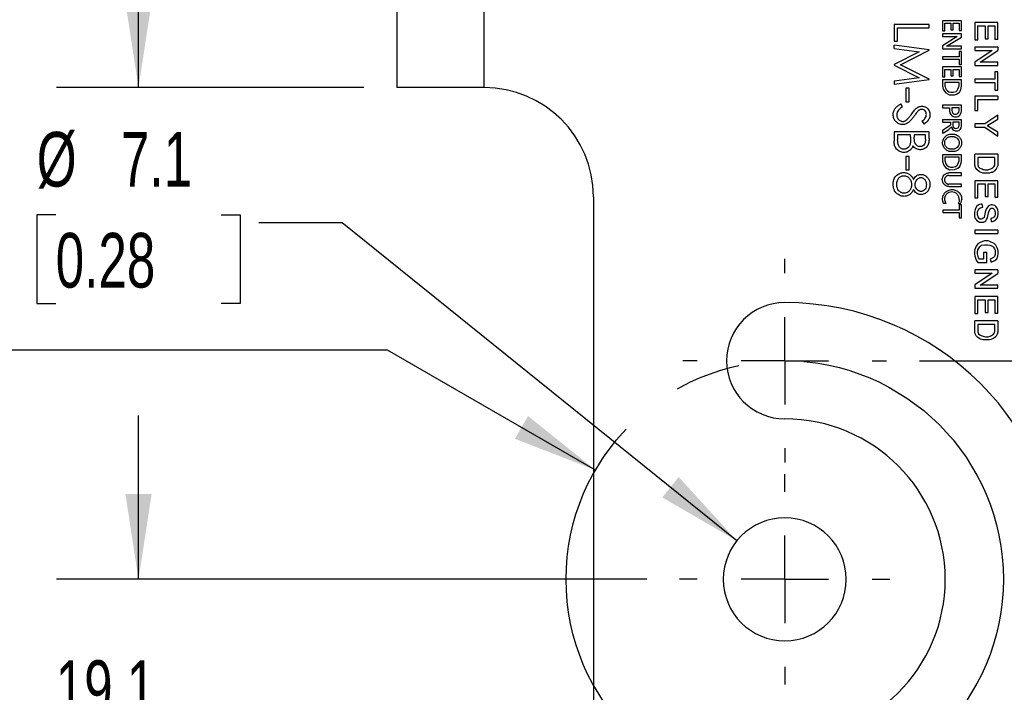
# Model space of a CAD drawing. Header units: millimetres. Extents: x 6 to 273, y 6 to 210.
# Tile 4 of 14: x 111 to 149, y 70 to 96. Entities that reach past the tile are written whole.
import ezdxf

# ---------------------------------------------------------------- set-up
doc = ezdxf.new("R2010")
doc.units = ezdxf.units.MM
doc.linetypes.add('CENTERX2', pattern=[20.32, 12.7, -2.54, 2.54, -2.54])
doc.layers.add('CENTER', color=40, linetype='CENTERX2')
doc.layers.add('DIMENSIONS', color=140, linetype='Continuous', lineweight=25)
doc.styles.add('SLDTEXTSTYLE0', font='TXT', dxfattribs={"width": 0.7})
doc.dimstyles.new('SLDDIMSTYLE0', dxfattribs={"dimtxt": 2.158008, "dimasz": 3.302, "dimexe": 0, "dimexo": 0.0625, "dimgap": 0.539502, "dimtad": 0, "dimtih": 1, "dimtoh": 1, "dimlfac": 1.5, "dimrnd": 1e-09, "dimzin": 12, "dimdsep": 46, "dimtxsty": 'SLDTEXTSTYLE0', "dimsah": 1, "dimcen": 0, "dimadec": 0, "dimazin": 3, "dimtfac": 1, "dimtofl": 0, "dimtmove": 0, "dimatfit": 3, "dimfxl": 0, "dimfrac": 2, "dimtolj": 1, "dimtzin": 12, "dimarcsym": 0})
doc.dimstyles.new('SLDDIMSTYLE1', dxfattribs={"dimtxt": 2.158008, "dimasz": 3.302, "dimexe": 0, "dimexo": 0.0625, "dimgap": 0.539502, "dimtad": 0, "dimtih": 1, "dimtoh": 1, "dimlfac": 1.5, "dimrnd": 1e-09, "dimzin": 12, "dimdsep": 46, "dimtxsty": 'SLDTEXTSTYLE0', "dimsah": 1, "dimcen": 0.09, "dimadec": 0, "dimazin": 3, "dimtfac": 1, "dimtmove": 0, "dimatfit": 0, "dimfxl": 0, "dimfrac": 2, "dimtolj": 1, "dimtzin": 12, "dimarcsym": 0})
doc.dimstyles.new('SLDDIMSTYLE2', dxfattribs={"dimtxt": 2.158008, "dimasz": 3.302, "dimexe": 0, "dimexo": 0.0625, "dimgap": 0.539502, "dimtad": 0, "dimtih": 1, "dimtoh": 1, "dimlfac": 1.5, "dimrnd": 1e-09, "dimzin": 12, "dimdsep": 46, "dimtxsty": 'SLDTEXTSTYLE0', "dimsah": 1, "dimcen": 0.09, "dimadec": 0, "dimazin": 3, "dimtfac": 1, "dimtofl": 0, "dimtmove": 0, "dimatfit": 3, "dimfxl": 0, "dimfrac": 2, "dimtolj": 1, "dimtzin": 12, "dimarcsym": 0})
doc.dimstyles.new('SLDDIMSTYLE3', dxfattribs={"dimtxt": 2.158008, "dimasz": 3.302, "dimexe": 0, "dimexo": 0.0625, "dimgap": 0.539502, "dimtad": 0, "dimtih": 1, "dimtoh": 1, "dimlfac": 1.5, "dimrnd": 1e-09, "dimzin": 12, "dimdsep": 46, "dimtxsty": 'SLDTEXTSTYLE0', "dimsah": 1, "dimcen": 0, "dimadec": 0, "dimazin": 3, "dimtfac": 1, "dimtofl": 0, "dimtmove": 0, "dimatfit": 3, "dimfxl": 0, "dimfrac": 2, "dimtolj": 1, "dimtzin": 12, "dimarcsym": 0})

# ---------------------------------------------------------------- blocks, each defined once
blk = doc.blocks.new('_D')
at = {"layer": 'DIMENSIONS'}
for p, q in [((100.001, 86.724), (99.277, 86.724)), ((99.277, 86.724), (99.277, 83.294)), ((106.414, 86.724), (107.139, 86.724)), ((107.139, 86.724), (107.139, 83.294)), ((125.499, 83.59), (109.631, 83.59)), ((133.543, 78.945), (125.499, 83.59)), ((99.277, 83.294), (100.001, 83.294)), ((107.139, 83.294), (106.414, 83.294))]:
    blk.add_line(p, q, dxfattribs=at)
blk.add_solid([(133.543, 78.945), (130.937, 81.036), (130.429, 80.156)], dxfattribs=at)
at = {"layer": 'DIMENSIONS', "char_height": 2.1167, "attachment_point": 1, "style": 'SLDTEXTSTYLE0'}
for s, insert in [('%%c', (98.372, 89.935)), ('25.4', (101.631, 89.935)), ('1.00', (100.001, 86.022)), ('B.C.', (100.227, 82.109))]:
    blk.add_mtext(s, dxfattribs=dict(at, insert=insert))
blk = doc.blocks.new('_D_3')
at = {"layer": 'DIMENSIONS'}
for p, q in [((146.091, 83.179), (169.486, 83.179)), ((166.311, 83.179), (166.311, 78.525)), ((163.104, 74.613), (162.38, 74.613)), ((162.38, 74.613), (162.38, 71.183)), ((169.517, 74.613), (170.242, 74.613)), ((170.242, 74.613), (170.242, 71.183)), ((162.38, 71.183), (163.104, 71.183)), ((170.242, 71.183), (169.517, 71.183)), ((166.311, 66.245), (166.311, 70.7)), ((146.091, 66.245), (169.486, 66.245))]:
    blk.add_line(p, q, dxfattribs=at)
for points in [[(166.311, 83.179), (165.803, 79.877), (166.819, 79.877)], [(166.311, 66.245), (166.819, 69.547), (165.803, 69.547)]]:
    blk.add_solid(points, dxfattribs=at)
at = {"layer": 'DIMENSIONS', "char_height": 2.1167, "attachment_point": 1, "style": 'SLDTEXTSTYLE0'}
for s, insert in [('25.4', (163.104, 77.824)), ('1.00', (163.104, 73.911))]:
    blk.add_mtext(s, dxfattribs=dict(at, insert=insert))
blk = doc.blocks.new('_D_4')
at = {"layer": 'DIMENSIONS'}
for p, q in [((115.852, 74.712), (115.852, 81.062)), ((135.531, 74.712), (112.677, 74.712)), ((112.646, 68.363), (111.921, 68.363)), ((111.921, 68.363), (111.921, 64.933)), ((119.058, 68.363), (119.783, 68.363)), ((119.783, 68.363), (119.783, 64.933)), ((111.921, 64.933), (112.646, 64.933)), ((119.783, 64.933), (119.058, 64.933)), ((136.43, 62.012), (112.677, 62.012)), ((115.852, 62.012), (115.852, 55.662))]:
    blk.add_line(p, q, dxfattribs=at)
for points in [[(115.852, 74.712), (116.36, 78.014), (115.344, 78.014)], [(115.852, 62.012), (115.344, 58.71), (116.36, 58.71)]]:
    blk.add_solid(points, dxfattribs=at)
at = {"layer": 'DIMENSIONS', "char_height": 2.1167, "attachment_point": 1, "style": 'SLDTEXTSTYLE0'}
for s, insert in [('19.1', (112.646, 71.574)), ('0.75', (112.646, 67.661))]:
    blk.add_mtext(s, dxfattribs=dict(at, insert=insert))
blk = doc.blocks.new('_D_5')
at = {"layer": 'DIMENSIONS'}
for p, q in [((112.646, 88.831), (111.921, 88.831)), ((111.921, 88.831), (111.921, 85.401)), ((119.058, 88.831), (119.783, 88.831)), ((119.783, 88.831), (119.783, 85.401)), ((123.74, 88.527), (120.508, 88.527)), ((139.022, 76.207), (123.74, 88.527)), ((111.921, 85.401), (112.646, 85.401)), ((119.783, 85.401), (119.058, 85.401))]:
    blk.add_line(p, q, dxfattribs=at)
blk.add_solid([(139.022, 76.207), (136.77, 78.675), (136.132, 77.884)], dxfattribs=at)
at = {"layer": 'DIMENSIONS', "char_height": 2.1167, "attachment_point": 1, "style": 'SLDTEXTSTYLE0'}
for s, insert in [('%%c', (111.914, 92.042)), ('7.1', (115.172, 92.042)), ('0.28', (112.646, 88.13))]:
    blk.add_mtext(s, dxfattribs=dict(at, insert=insert))
blk = doc.blocks.new('_D_6')
at = {"layer": 'DIMENSIONS'}
for p, q in [((124.582, 112.812), (112.677, 112.812)), ((115.852, 112.812), (115.852, 107.156)), ((112.646, 103.243), (111.921, 103.243)), ((111.921, 103.243), (111.921, 99.813)), ((119.058, 103.243), (119.783, 103.243)), ((119.783, 103.243), (119.783, 99.813)), ((111.921, 99.813), (112.646, 99.813)), ((119.783, 99.813), (119.058, 99.813)), ((115.852, 93.762), (115.852, 99.33)), ((124.582, 93.762), (112.677, 93.762))]:
    blk.add_line(p, q, dxfattribs=at)
for points in [[(115.852, 112.812), (115.344, 109.51), (116.36, 109.51)], [(115.852, 93.762), (116.36, 97.064), (115.344, 97.064)]]:
    blk.add_solid(points, dxfattribs=at)
at = {"layer": 'DIMENSIONS', "char_height": 2.1167, "attachment_point": 1, "style": 'SLDTEXTSTYLE0'}
for s, insert in [('28.6', (112.646, 106.455)), ('1.13', (112.646, 102.542))]:
    blk.add_mtext(s, dxfattribs=dict(at, insert=insert))
blk = doc.blocks.new('SW_CENTERMARKSYMBOL_0')
at = {"layer": 'CENTER', "color": 0}
for p, q in [((0, 3.387), (0, 4.075)), ((0, 0), (0, 1.693)), ((-3.387, 0), (-4.075, 0)), ((0, 0), (-1.693, 0)), ((0, 0), (0, -1.693)), ((0, 0), (1.693, 0)), ((3.387, 0), (4.075, 0)), ((0, -3.387), (0, -4.075))]:
    blk.add_line(p, q, dxfattribs=at)
blk = doc.blocks.new('SW_CENTERMARKSYMBOL_1')
at = {"layer": 'CENTER', "color": 0}
for p, q in [((0, 3.387), (0, 3.945)), ((0, 0), (0, 1.693)), ((-3.387, 0), (-3.945, 0)), ((0, 0), (-1.693, 0)), ((0, 0), (0, -1.693)), ((0, 0), (1.693, 0)), ((3.387, 0), (3.945, 0)), ((0, -3.387), (0, -3.945))]:
    blk.add_line(p, q, dxfattribs=at)

msp = doc.modelspace()

# ---------------------------------------------------------------- linework, layer by layer
for p, q in [((125.852061, 112.812002), (125.852061, 93.762002)), ((129.233648, 93.762002), (129.233648, 112.812002)), ((146.463315, 96.198897), (145.108648, 96.198897)), ((145.108648, 96.198897), (145.108648, 95.556299)), ((146.463315, 96.077325), (146.463315, 96.198897)), ((147.714731, 96.340545), (146.989697, 96.340545)), ((146.989697, 96.340545), (146.989697, 95.960056)), ((147.075086, 95.960056), (147.075086, 96.255698)), ((147.075086, 96.255698), (147.309725, 96.255698)), ((147.309725, 96.255698), (147.309725, 95.997936)), ((147.395252, 95.997936), (147.395252, 96.255698)), ((147.395252, 96.255698), (147.628328, 96.255698)), ((147.628328, 96.255698), (147.628328, 95.972831)), ((147.714731, 95.972831), (147.714731, 96.340545)), ((149.127439, 96.279874), (148.230564, 96.279874)), ((148.230564, 96.279874), (148.230564, 95.603594)), ((148.353342, 95.603594), (148.353342, 96.146696)), ((148.353342, 96.146696), (148.637961, 96.146696)), ((148.637961, 96.146696), (148.637961, 95.654118)), ((148.746252, 95.654118), (148.746252, 96.146696)), ((148.746252, 96.146696), (149.00468, 96.146696)), ((149.00468, 96.146696), (149.00468, 95.628694)), ((149.127439, 95.628694), (149.127439, 96.279874)), ((145.247588, 95.556299), (145.247588, 96.077325)), ((145.247588, 96.077325), (146.463315, 96.077325)), ((146.989697, 95.960056), (147.075086, 95.960056)), ((147.714731, 95.837555), (146.989697, 95.837555)), ((146.989697, 95.837555), (146.989697, 95.739489)), ((146.989697, 95.739489), (147.555429, 95.739489)), ((147.555429, 95.739489), (146.989697, 95.370943)), ((147.14112, 95.359228), (147.714731, 95.715007)), ((147.309725, 95.997936), (147.395252, 95.997936)), ((147.628328, 95.972831), (147.714731, 95.972831)), ((147.714731, 95.715007), (147.714731, 95.837555)), ((145.108648, 95.556299), (145.247588, 95.556299)), ((145.108648, 95.277605), (145.108648, 95.399992)), ((146.463315, 95.22116), (145.108648, 95.399992)), ((146.989697, 95.370943), (146.989697, 95.261016)), ((147.714731, 95.359228), (147.14112, 95.359228)), ((147.714731, 95.261016), (147.714731, 95.359228)), ((148.230564, 95.603594), (148.353342, 95.603594)), ((149.127439, 95.321211), (148.230564, 95.321211)), ((148.230564, 95.321211), (148.230564, 95.199134)), ((148.637961, 95.654118), (148.746252, 95.654118)), ((149.127439, 95.628694), (149.00468, 95.628694)), ((149.127439, 95.321211), (149.127439, 95.199134)), ((145.108648, 95.277605), (146.085571, 95.148162)), ((146.085571, 95.148162), (145.108648, 94.657259)), ((145.351793, 94.644504), (146.463315, 95.203793)), ((146.463315, 95.203793), (146.463315, 95.22116)), ((146.989697, 95.261016), (147.714731, 95.261016)), ((147.628328, 94.952882), (146.989697, 94.952882)), ((146.989697, 94.952882), (146.989697, 94.867101)), ((147.714731, 95.161289), (147.628328, 95.161289)), ((147.628328, 95.161289), (147.628328, 94.952882)), ((147.714731, 94.658357), (147.714731, 95.161289)), ((148.230564, 95.199134), (148.910183, 95.199134)), ((148.910183, 95.199134), (148.230564, 94.74438)), ((148.44782, 94.74438), (149.127439, 95.199134)), ((145.108648, 94.657259), (145.108648, 94.62985)), ((145.108648, 94.62985), (146.0834, 94.140846)), ((146.463315, 94.086573), (145.351793, 94.644504)), ((146.989697, 94.867101), (147.628328, 94.867101)), ((147.714731, 94.559958), (146.989697, 94.559958)), ((146.989697, 94.559958), (146.989697, 94.179248)), ((147.628328, 94.867101), (147.628328, 94.658357)), ((147.628328, 94.658357), (147.714731, 94.658357)), ((147.714731, 94.191874), (147.714731, 94.559958)), ((148.230564, 94.74438), (148.230564, 94.621641)), ((148.230564, 94.621641), (149.127439, 94.621641)), ((149.127439, 94.74438), (148.44782, 94.74438)), ((149.127439, 94.621641), (149.127439, 94.74438)), ((146.989697, 94.179248), (147.075086, 94.179248)), ((147.075086, 94.179248), (147.075086, 94.461957)), ((147.075086, 94.461957), (147.309725, 94.461957)), ((147.309725, 94.461957), (147.309725, 94.216472)), ((147.309725, 94.216472), (147.395252, 94.216472)), ((147.395252, 94.216472), (147.395252, 94.461957)), ((147.395252, 94.461957), (147.628328, 94.461957)), ((147.628328, 94.461957), (147.628328, 94.191874)), ((147.628328, 94.191874), (147.714731, 94.191874)), ((149.127439, 94.375202), (149.00468, 94.375202)), ((149.00468, 94.375202), (149.00468, 94.079985)), ((149.127439, 93.664255), (149.127439, 94.375202)), ((146.0834, 94.140846), (145.108648, 94.011133)), ((145.108648, 93.889017), (146.463315, 94.068934)), ((145.108648, 94.011133), (145.108648, 93.889017)), ((146.463315, 94.068934), (146.463315, 94.086573)), ((147.714731, 94.05558), (146.989697, 94.05558)), ((146.989697, 94.05558), (146.989697, 93.823948)), ((146.989697, 93.823948), (147.015135, 93.701148)), ((147.628328, 93.957549), (147.075086, 93.957549)), ((147.075086, 93.957549), (147.075086, 93.833594)), ((147.075086, 93.833594), (147.085453, 93.783894)), ((147.584112, 93.697943), (147.628328, 93.827783)), ((147.628328, 93.827783), (147.628328, 93.957549)), ((147.690434, 93.675478), (147.714731, 93.810908)), ((147.714731, 93.810908), (147.714731, 94.05558)), ((149.00468, 94.079985), (148.230564, 94.079985)), ((148.230564, 94.079985), (148.230564, 93.957549)), ((148.230564, 93.957549), (149.00468, 93.957549)), ((149.00468, 93.957549), (149.00468, 93.664255)), ((129.233648, 93.762002), (125.852061, 93.762002)), ((145.699144, 93.732709), (145.560203, 93.732709)), ((145.560203, 93.732709), (145.560203, 93.211684)), ((145.699144, 93.211684), (145.699144, 93.732709)), ((147.015135, 93.701148), (147.063754, 93.615131)), ((147.063754, 93.615131), (147.114658, 93.555742)), ((147.085453, 93.783894), (147.106649, 93.733463)), ((147.106649, 93.733463), (147.131857, 93.683502)), ((147.114658, 93.555742), (147.19937, 93.505658)), ((147.131857, 93.683502), (147.171981, 93.634059)), ((147.171981, 93.634059), (147.234189, 93.596667)), ((147.19937, 93.505658), (147.261765, 93.480968)), ((147.234189, 93.596667), (147.309725, 93.581849)), ((147.261765, 93.480968), (147.454754, 93.480968)), ((147.309725, 93.581849), (147.398873, 93.581849)), ((147.398873, 93.581849), (147.507417, 93.611261)), ((147.454754, 93.480968), (147.527667, 93.505658)), ((147.507417, 93.611261), (147.555429, 93.650224)), ((147.527667, 93.505658), (147.589777, 93.540764)), ((147.555429, 93.650224), (147.584112, 93.697943)), ((147.589777, 93.540764), (147.638698, 93.578522)), ((147.638698, 93.578522), (147.690434, 93.675478)), ((149.127439, 93.429932), (148.230564, 93.429932)), ((148.230564, 93.429932), (148.230564, 92.866245)), ((149.00468, 93.664255), (149.127439, 93.664255)), ((149.127439, 93.429932), (149.127439, 93.296532)), ((145.438631, 93.010329), (145.369975, 93.124846)), ((145.560203, 93.211684), (145.699144, 93.211684)), ((146.989697, 93.073691), (146.989697, 92.975945)), ((147.714731, 93.073691), (146.989697, 93.073691)), ((147.714731, 92.847523), (147.714731, 93.073691)), ((148.353342, 92.866245), (148.353342, 93.296532)), ((148.353342, 93.296532), (149.127439, 93.296532)), ((146.989697, 92.975945), (147.261765, 92.975945)), ((147.261765, 92.975945), (147.261765, 92.841406)), ((147.261765, 92.841406), (147.272297, 92.778381)), ((147.272297, 92.778381), (147.309725, 92.717727)), ((147.309725, 92.717727), (147.347012, 92.682028)), ((147.628328, 92.975945), (147.347012, 92.975945)), ((147.347012, 92.975945), (147.347012, 92.866245)), ((147.347012, 92.866245), (147.357862, 92.816591)), ((147.347012, 92.682028), (147.398873, 92.645558)), ((147.357862, 92.816591), (147.383404, 92.773259)), ((147.383404, 92.773259), (147.421142, 92.739673)), ((147.421142, 92.739673), (147.468224, 92.730076)), ((147.468224, 92.730076), (147.5158, 92.730076)), ((147.5158, 92.730076), (147.553023, 92.741999)), ((147.553023, 92.741999), (147.579314, 92.762503)), ((147.579314, 92.762503), (147.61671, 92.804522)), ((147.589777, 92.644994), (147.628328, 92.668783)), ((147.61671, 92.804522), (147.628328, 92.86152)), ((147.628328, 92.86152), (147.628328, 92.975945)), ((147.628328, 92.668783), (147.664031, 92.706074)), ((147.664031, 92.706074), (147.701734, 92.791143)), ((147.701734, 92.791143), (147.714731, 92.847523)), ((148.230564, 92.866245), (148.353342, 92.866245)), ((149.127439, 92.690563), (148.625061, 92.359323)), ((149.127439, 92.539875), (149.127439, 92.690563)), ((146.185434, 92.453212), (146.268744, 92.343308)), ((147.285709, 92.291689), (146.988267, 92.101276)), ((147.714731, 92.509845), (146.989697, 92.509845)), ((146.989697, 92.509845), (146.989697, 92.423347)), ((146.989697, 92.423347), (147.298452, 92.423347)), ((147.298452, 92.329957), (147.285709, 92.291689)), ((147.298452, 92.423347), (147.298452, 92.329957)), ((147.628328, 92.423347), (147.380106, 92.423347)), ((147.380106, 92.423347), (147.380106, 92.27665)), ((147.380106, 92.27665), (147.398873, 92.225976)), ((147.398873, 92.645558), (147.454754, 92.632676)), ((147.454754, 92.632676), (147.541886, 92.632676)), ((147.541886, 92.632676), (147.589777, 92.644994)), ((147.591028, 92.203281), (147.628328, 92.284459)), ((147.628328, 92.284459), (147.628328, 92.423347)), ((147.701734, 92.203281), (147.714731, 92.27665)), ((147.714731, 92.27665), (147.714731, 92.509845)), ((148.230564, 92.359323), (148.230564, 92.225976)), ((148.625061, 92.359323), (148.230564, 92.359323)), ((148.743495, 92.300306), (149.127439, 92.539875)), ((148.743495, 92.265561), (148.743495, 92.300306)), ((149.127439, 92.029412), (148.743495, 92.265561)), ((145.108648, 92.04806), (145.108648, 91.681714)), ((146.463315, 92.04806), (145.108648, 92.04806)), ((145.751246, 91.926487), (145.247588, 91.926487)), ((145.247588, 91.926487), (145.247588, 91.753355)), ((145.751246, 91.845891), (145.751246, 91.926487)), ((146.324374, 91.926487), (145.890186, 91.926487)), ((145.890186, 91.926487), (145.890186, 91.844806)), ((146.324374, 91.761496), (146.324374, 91.926487)), ((146.463315, 91.783748), (146.463315, 92.04806)), ((146.988267, 92.101276), (146.988267, 91.998116)), ((146.988267, 91.998116), (147.02449, 92.007648)), ((147.02449, 92.007648), (147.234189, 92.141891)), ((147.234189, 92.141891), (147.304561, 92.20771)), ((147.304561, 92.20771), (147.328495, 92.233306)), ((147.328495, 92.233306), (147.339546, 92.191311)), ((147.339546, 92.191311), (147.383404, 92.1228)), ((147.383404, 92.1228), (147.473042, 92.079752)), ((147.398873, 92.225976), (147.468224, 92.185392)), ((147.468224, 92.185392), (147.501472, 92.170115)), ((147.473042, 92.079752), (147.573363, 92.079752)), ((147.501472, 92.170115), (147.591028, 92.203281)), ((147.573363, 92.079752), (147.628328, 92.103709)), ((147.628328, 92.103709), (147.664031, 92.141891)), ((147.664031, 92.141891), (147.701734, 92.203281)), ((148.230564, 92.225976), (148.625061, 92.225976)), ((148.625061, 92.225976), (149.127439, 91.881001)), ((149.127439, 91.881001), (149.127439, 92.029412)), ((147.714731, 91.15733), (146.988267, 91.15733)), ((146.988267, 91.15733), (146.988267, 90.926556)), ((147.714731, 90.917725), (147.714731, 91.15733)), ((149.127439, 91.180916), (148.230564, 91.180916)), ((148.230564, 91.046606), (148.230564, 91.180916)), ((149.127439, 91.180916), (149.127439, 90.742569)), ((145.699144, 91.092846), (145.560203, 91.092846)), ((145.560203, 91.092846), (145.560203, 90.571821)), ((145.699144, 90.571821), (145.699144, 91.092846)), ((146.988267, 90.926556), (147.015135, 90.806536)), ((147.015135, 90.806536), (147.063754, 90.715348)), ((147.628328, 91.058861), (147.075086, 91.058861)), ((147.075086, 91.058861), (147.075086, 90.936871)), ((147.075086, 90.936871), (147.108463, 90.812698)), ((147.108463, 90.812698), (147.147564, 90.755551)), ((147.147564, 90.755551), (147.213641, 90.708229)), ((147.52023, 90.72415), (147.553023, 90.742569)), ((147.553023, 90.742569), (147.579314, 90.789529)), ((147.579314, 90.789529), (147.628328, 90.926556)), ((147.628328, 90.926556), (147.628328, 91.058861)), ((147.651846, 90.70443), (147.701734, 90.83908)), ((147.701734, 90.83908), (147.714731, 90.917725)), ((148.231692, 90.755551), (148.230564, 91.046606)), ((148.263709, 90.669661), (148.231692, 90.755551)), ((149.00468, 91.046606), (148.353342, 91.046606)), ((148.353342, 91.046606), (148.353342, 90.765809)), ((148.353342, 90.765809), (148.382885, 90.678621)), ((148.977423, 90.694007), (149.00468, 90.755551)), ((149.00468, 90.755551), (149.00468, 91.046606)), ((149.127439, 90.742569), (149.101675, 90.678621)), ((145.560203, 90.571821), (145.699144, 90.571821)), ((147.063754, 90.715348), (147.100207, 90.669874)), ((147.100207, 90.669874), (147.261765, 90.580124)), ((147.213641, 90.708229), (147.291526, 90.680369)), ((147.714731, 90.457773), (147.22358, 90.457773)), ((147.22358, 90.35951), (147.714731, 90.35951)), ((147.261765, 90.580124), (147.454754, 90.58715)), ((147.291526, 90.680369), (147.388216, 90.680369)), ((147.388216, 90.680369), (147.48277, 90.698519)), ((147.454754, 90.58715), (147.579314, 90.635318)), ((147.48277, 90.698519), (147.52023, 90.72415)), ((147.579314, 90.635318), (147.651846, 90.70443)), ((147.714731, 90.35951), (147.714731, 90.457773)), ((148.310275, 90.58715), (148.263709, 90.669661)), ((148.41556, 90.495692), (148.310275, 90.58715)), ((148.551547, 90.445513), (148.41556, 90.495692)), ((148.802618, 90.445513), (148.551547, 90.445513)), ((148.899236, 90.481529), (148.802618, 90.445513)), ((147.714731, 90.017175), (147.22358, 90.017175)), ((147.714731, 89.929478), (147.714731, 90.017175)), ((149.127439, 90.150528), (148.231692, 90.150528)), ((148.231692, 90.150528), (148.231692, 89.488064)), ((148.353342, 89.488064), (148.353342, 90.029848)), ((148.353342, 90.029848), (148.637961, 90.029848)), ((148.637961, 90.029848), (148.637961, 89.537142)), ((148.746252, 89.537142), (148.746252, 90.029848)), ((148.746252, 90.029848), (149.00468, 90.029848)), ((149.00468, 90.029848), (149.00468, 89.511909)), ((149.127439, 89.511909), (149.127439, 90.150528)), ((147.22358, 89.929478), (147.714731, 89.929478)), ((133.466981, 89.528669), (133.466981, 66.245336)), ((146.991877, 89.35621), (146.988267, 89.421476)), ((147.02449, 89.268345), (146.991877, 89.35621)), ((147.108463, 89.268345), (147.02449, 89.268345)), ((147.063754, 89.421476), (147.085453, 89.330339)), ((147.085453, 89.330339), (147.108463, 89.268345)), ((147.628328, 89.34491), (147.591028, 89.268345)), ((147.591028, 89.268345), (147.690434, 89.268345)), ((147.628328, 89.421476), (147.628328, 89.34491)), ((147.714731, 89.216404), (147.628328, 89.216404)), ((147.628328, 89.216404), (147.628328, 89.011056)), ((147.690434, 89.268345), (147.726555, 89.421476)), ((147.714731, 88.711891), (147.714731, 89.216404)), ((148.231692, 89.488064), (148.353342, 89.488064)), ((148.417386, 89.231114), (148.359678, 89.205394)), ((148.480208, 89.241816), (148.417386, 89.231114)), ((148.524067, 89.241816), (148.480208, 89.241816)), ((148.542493, 89.133662), (148.524067, 89.241816)), ((148.637961, 89.537142), (148.746252, 89.537142)), ((148.862469, 89.216404), (148.77052, 89.175424)), ((148.910183, 89.216404), (148.862469, 89.216404)), ((148.951847, 89.208986), (148.910183, 89.216404)), ((149.00468, 89.511909), (149.127439, 89.511909)), ((147.628328, 89.011056), (146.991877, 89.011056)), ((146.991877, 89.011056), (146.991877, 88.922067)), ((146.991877, 88.922067), (147.628328, 88.922067)), ((147.628328, 88.922067), (147.628328, 88.711891)), ((148.221217, 88.938667), (148.217519, 88.829382)), ((148.244048, 89.039262), (148.221217, 88.938667)), ((148.301051, 89.154445), (148.244048, 89.039262)), ((148.359678, 89.205394), (148.301051, 89.154445)), ((148.334222, 88.836636), (148.338076, 88.950544)), ((148.362315, 88.751551), (148.334222, 88.836636)), ((148.338076, 88.950544), (148.359678, 89.013117)), ((148.359678, 89.013117), (148.392004, 89.065407)), ((148.392004, 89.065407), (148.442769, 89.100736)), ((148.442769, 89.100736), (148.542493, 89.133662)), ((148.637961, 88.938667), (148.591314, 88.733136)), ((148.675726, 89.048061), (148.637961, 88.938667)), ((148.77052, 89.175424), (148.675726, 89.048061)), ((148.72263, 88.711891), (148.768313, 88.913177)), ((148.768313, 88.913177), (148.792014, 88.981831)), ((148.792014, 88.981831), (148.830128, 89.058847)), ((148.830128, 89.058847), (148.870807, 89.087156)), ((148.870807, 89.087156), (148.890876, 89.093783)), ((148.890876, 89.093783), (148.931015, 89.093783)), ((148.931015, 89.093783), (148.968926, 89.055872)), ((149.00468, 89.190747), (148.951847, 89.208986)), ((148.968926, 89.055872), (148.992287, 89.022303)), ((148.992287, 89.022303), (149.015685, 88.969804)), ((149.053453, 89.154445), (149.00468, 89.190747)), ((149.020703, 88.844677), (149.00468, 88.798263)), ((149.015685, 88.969804), (149.029067, 88.929275)), ((149.029067, 88.861578), (149.020703, 88.844677)), ((149.029067, 88.929275), (149.029067, 88.861578)), ((149.101675, 89.095108), (149.053453, 89.154445)), ((149.127439, 89.022303), (149.101675, 89.095108)), ((149.13597, 88.950544), (149.127439, 89.022303)), ((149.127439, 88.77373), (149.13597, 88.850082)), ((149.13597, 88.850082), (149.13597, 88.950544)), ((147.628328, 88.711891), (147.714731, 88.711891)), ((148.217519, 88.829382), (148.22902, 88.761873)), ((148.22902, 88.761873), (148.253172, 88.688726)), ((148.253172, 88.688726), (148.310275, 88.606672)), ((148.310275, 88.606672), (148.417386, 88.540455)), ((148.399021, 88.688726), (148.362315, 88.751551)), ((148.430361, 88.6654), (148.399021, 88.688726)), ((148.417386, 88.540455), (148.573826, 88.540455)), ((148.480208, 88.6654), (148.430361, 88.6654)), ((148.519545, 88.670076), (148.480208, 88.6654)), ((148.55526, 88.699101), (148.519545, 88.670076)), ((148.571304, 88.706252), (148.55526, 88.699101)), ((148.591314, 88.733136), (148.571304, 88.706252)), ((148.573826, 88.540455), (148.625061, 88.570389)), ((148.625061, 88.570389), (148.662697, 88.603096)), ((148.662697, 88.603096), (148.693234, 88.652492)), ((148.693234, 88.652492), (148.72263, 88.711891)), ((148.895709, 88.699101), (148.856988, 88.689472)), ((148.856988, 88.689472), (148.86795, 88.566471)), ((148.86795, 88.566471), (148.914965, 88.566471)), ((148.945113, 88.711891), (148.895709, 88.699101)), ((148.914965, 88.566471), (148.964603, 88.584036)), ((148.980606, 88.747384), (148.945113, 88.711891)), ((148.964603, 88.584036), (149.039801, 88.627972)), ((149.00468, 88.798263), (148.980606, 88.747384)), ((149.039801, 88.627972), (149.101675, 88.699101)), ((149.101675, 88.699101), (149.127439, 88.77373)), ((149.127439, 88.235608), (148.231692, 88.235608)), ((148.231692, 88.235608), (148.231692, 88.111468)), ((148.231692, 88.111468), (149.127439, 88.111468)), ((149.127439, 88.235608), (149.127439, 88.111468)), ((148.349582, 87.704427), (148.285236, 87.616164)), ((148.440768, 87.756389), (148.349582, 87.704427)), ((148.537199, 87.800841), (148.440768, 87.756389)), ((148.614804, 87.817249), (148.537199, 87.800841)), ((148.746252, 87.817249), (148.614804, 87.817249)), ((148.818704, 87.803337), (148.746252, 87.817249)), ((148.980606, 87.718061), (148.818704, 87.803337)), ((149.044692, 87.660503), (148.980606, 87.718061)), ((148.231692, 87.491074), (148.217519, 87.411453)), ((148.217519, 87.411453), (148.217519, 87.314809)), ((148.217519, 87.314809), (148.231692, 87.238126)), ((148.285236, 87.616164), (148.231692, 87.491074)), ((148.334841, 87.39057), (148.349013, 87.470191)), ((148.334841, 87.314809), (148.334841, 87.39057)), ((148.382992, 87.16172), (148.334841, 87.314809)), ((148.349013, 87.470191), (148.386871, 87.542068)), ((148.386871, 87.542068), (148.436461, 87.610089)), ((148.436461, 87.610089), (148.494179, 87.649512)), ((148.494179, 87.649512), (148.625061, 87.673701)), ((148.697839, 87.372067), (148.576002, 87.372067)), ((148.576002, 87.372067), (148.576002, 87.111364)), ((148.625061, 87.673701), (148.730302, 87.673701)), ((148.697839, 86.980815), (148.697839, 87.372067)), ((148.730302, 87.673701), (148.8113, 87.659283)), ((148.8113, 87.659283), (148.914965, 87.620901)), ((148.914965, 87.620901), (148.964603, 87.584713)), ((148.964603, 87.584713), (149.002312, 87.518538)), ((149.002312, 87.518538), (149.027794, 87.456311)), ((149.027794, 87.456311), (149.027794, 87.298318)), ((149.080588, 87.607949), (149.044692, 87.660503)), ((149.116561, 87.529913), (149.080588, 87.607949)), ((149.13597, 87.438109), (149.116561, 87.529913)), ((149.127439, 87.232101), (149.13597, 87.336141)), ((149.13597, 87.336141), (149.13597, 87.438109)), ((148.231692, 87.238126), (148.258464, 87.153009)), ((148.258464, 87.153009), (148.29257, 87.069718)), ((148.29257, 87.069718), (148.353293, 86.980815)), ((148.353293, 86.980815), (148.697839, 86.980815)), ((148.417386, 87.111364), (148.382992, 87.16172)), ((148.576002, 87.111364), (148.417386, 87.111364)), ((148.961012, 87.175588), (148.830128, 87.115254)), ((148.830128, 87.115254), (148.86795, 86.996607)), ((148.86795, 86.996607), (149.00468, 87.059636)), ((148.992287, 87.218489), (148.961012, 87.175588)), ((149.007766, 87.260294), (148.992287, 87.218489)), ((149.00468, 87.059636), (149.084705, 87.132266)), ((149.027794, 87.298318), (149.007766, 87.260294)), ((149.084705, 87.132266), (149.127439, 87.232101)), ((149.127439, 86.698311), (148.231692, 86.698311)), ((148.231692, 86.698311), (148.231692, 86.576318)), ((148.231692, 86.576318), (148.906739, 86.576318)), ((148.906739, 86.576318), (148.231692, 86.120621)), ((148.44782, 86.108704), (149.127439, 86.563806)), ((149.127439, 86.698311), (149.127439, 86.563806)), ((148.231692, 86.120621), (148.231692, 85.986966)), ((148.231692, 85.986966), (149.127439, 85.986966)), ((149.127439, 86.108704), (148.44782, 86.108704)), ((149.127439, 85.986966), (149.127439, 86.108704)), ((149.127439, 85.667175), (148.231692, 85.667175)), ((148.231692, 85.667175), (148.231692, 85.00489)), ((148.353293, 85.00489), (148.353293, 85.544153)), ((148.353293, 85.544153), (148.635918, 85.544153)), ((148.635918, 85.544153), (148.635918, 85.053305)), ((148.746252, 85.053305), (148.746252, 85.544153)), ((148.746252, 85.544153), (149.00468, 85.544153)), ((149.00468, 85.544153), (149.00468, 85.016347)), ((149.127439, 85.016347), (149.127439, 85.667175)), ((148.635918, 85.053305), (148.746252, 85.053305)), ((148.231692, 85.00489), (148.353293, 85.00489)), ((149.127439, 84.721269), (148.231692, 84.721269)), ((148.231692, 84.586496), (148.231692, 84.721269)), ((149.00468, 85.016347), (149.127439, 85.016347)), ((149.127439, 84.721269), (149.127439, 84.280373)), ((148.232733, 84.292376), (148.231692, 84.586496)), ((148.253172, 84.218784), (148.232733, 84.292376)), ((149.00468, 84.586496), (148.353293, 84.586496)), ((148.353293, 84.586496), (148.353293, 84.303148)), ((148.353293, 84.303148), (148.375303, 84.222235)), ((148.983259, 84.251654), (149.00468, 84.303148)), ((149.00468, 84.303148), (149.00468, 84.586496)), ((149.127439, 84.280373), (149.101675, 84.204496)), ((148.29257, 84.144786), (148.253172, 84.218784)), ((148.353293, 84.072922), (148.29257, 84.144786)), ((148.453781, 84.019477), (148.353293, 84.072922)), ((148.375303, 84.222235), (148.430361, 84.18208)), ((148.430361, 84.18208), (148.480208, 84.154348)), ((148.55526, 83.985021), (148.453781, 84.019477)), ((148.480208, 84.154348), (148.55526, 84.125044)), ((148.55526, 84.125044), (148.647135, 84.11007)), ((148.802618, 83.985021), (148.55526, 83.985021)), ((148.647135, 84.11007), (148.746252, 84.11007)), ((148.746252, 84.11007), (148.832295, 84.125044)), ((148.853831, 83.999244), (148.802618, 83.985021)), ((148.832295, 84.125044), (148.884578, 84.154348)), ((148.914965, 84.023492), (148.853831, 83.999244)), ((148.884578, 84.154348), (148.920492, 84.177263)), ((148.964603, 84.045501), (148.914965, 84.023492)), ((148.920492, 84.177263), (148.957023, 84.204496)), ((148.957023, 84.204496), (148.983259, 84.251654)), ((149.027794, 84.094688), (148.964603, 84.045501)), ((149.063228, 84.132208), (149.027794, 84.094688)), ((149.101675, 84.204496), (149.063228, 84.132208))]:
    msp.add_line(p, q)
for centre, radius, start, end in [((129.233648, 89.528669), 4.233333, 0, 90), ((140.875315, 83.178669), 2.252133, 90, 270), ((140.875315, 74.712002), 10.7188, 0, 90), ((140.875315, 74.712002), 6.214533, 0, 90), ((140.875315, 74.712002), 2.38125, 0, 180), ((140.875315, 74.712002), 2.38125, 180, 0), ((140.875315, 74.712002), 6.214533, 270, 0), ((140.875315, 74.712002), 10.7188, 270, 0)]:
    msp.add_arc(centre, radius, start, end)
for points, knots in [([(145.073913, 92.71291), (145.074582, 92.72853), (145.07588, 92.758831), (145.08293, 92.802584), (145.096275, 92.851862), (145.120167, 92.906171), (145.169796, 92.981397), (145.235454, 93.040572), (145.309365, 93.090614), (145.348299, 93.112604), (145.369975, 93.124846)], [0, 0, 0, 0, 0.087484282, 0.169717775, 0.247554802, 0.372874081, 0.500106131, 0.749773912, 0.860693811, 1, 1, 1, 1]), ([(145.97567, 92.962299), (145.991965, 92.973865), (146.022408, 92.995473), (146.072388, 93.019757), (146.125374, 93.034555), (146.162656, 93.036832), (146.181909, 93.038009)], [0, 0, 0, 0, 0.2676725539, 0.5000888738, 0.7418331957, 1, 1, 1, 1]), ([(146.181911, 93.038008), (146.203298, 93.036895), (146.246079, 93.034669), (146.307335, 93.015131), (146.363877, 92.98424), (146.421785, 92.932805), (146.465639, 92.863157), (146.493859, 92.781724), (146.49664, 92.73029), (146.49805, 92.704224)], [0, 0, 0, 0, 0.1250343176, 0.2501059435, 0.3727787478, 0.5002743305, 0.699601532, 0.8477623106, 1, 1, 1, 1]), ([(145.440526, 92.32594), (145.427473, 92.326461), (145.402825, 92.327443), (145.353978, 92.334643), (145.296653, 92.353801), (145.232569, 92.391573), (145.177394, 92.441679), (145.130862, 92.500846), (145.097863, 92.565891), (145.078152, 92.637523), (145.07538, 92.686814), (145.073913, 92.71291)], [0, 0, 0, 0, 0.0662468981, 0.1250965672, 0.2500438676, 0.3700686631, 0.5000742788, 0.625956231, 0.7500706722, 0.8676779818, 1, 1, 1, 1]), ([(145.438631, 93.010329), (145.41074, 92.993323), (145.354981, 92.959324), (145.281703, 92.893476), (145.235913, 92.824541), (145.215563, 92.761952), (145.213756, 92.729252), (145.212853, 92.712908)], [0, 0, 0, 0, 0.250228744, 0.500249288, 0.749721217, 0.874904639, 1, 1, 1, 1]), ([(145.212853, 92.712906), (145.214109, 92.693535), (145.216516, 92.656418), (145.230102, 92.606756), (145.249336, 92.565293), (145.278937, 92.520199), (145.323849, 92.480126), (145.373349, 92.457335), (145.411622, 92.449412), (145.43136, 92.448195), (145.442432, 92.447513)], [0, 0, 0, 0, 0.149262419, 0.285990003, 0.393671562, 0.500335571, 0.699936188, 0.847808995, 0.914627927, 1, 1, 1, 1]), ([(145.575403, 92.49609), (145.588512, 92.506879), (145.615633, 92.529202), (145.65426, 92.567768), (145.695715, 92.614406), (145.741697, 92.672338), (145.773884, 92.716354), (145.791409, 92.740318)], [0, 0, 0, 0, 0.155631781, 0.322006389, 0.499913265, 0.727721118, 1, 1, 1, 1]), ([(145.791409, 92.740318), (145.809977, 92.766061), (145.844106, 92.813378), (145.893618, 92.875987), (145.935559, 92.925291), (145.963522, 92.951091), (145.975669, 92.962298)], [0, 0, 0, 0, 0.329375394, 0.6053976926, 0.8285981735, 1, 1, 1, 1]), ([(146.012573, 92.827156), (146.003365, 92.815844), (145.978262, 92.785002), (145.933963, 92.723768), (145.898513, 92.674178), (145.877703, 92.645068)], [0, 0, 0, 0, 0.193042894, 0.526308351, 1, 1, 1, 1]), ([(146.187601, 92.916436), (146.176018, 92.915726), (146.153293, 92.914332), (146.120503, 92.905626), (146.086764, 92.890737), (146.050364, 92.864197), (146.026266, 92.840578), (146.012573, 92.827156)], [0, 0, 0, 0, 0.171679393, 0.336846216, 0.499920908, 0.715831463, 1, 1, 1, 1]), ([(146.185434, 92.453212), (146.209595, 92.472689), (146.252357, 92.507162), (146.310783, 92.565469), (146.343406, 92.621837), (146.356462, 92.675368), (146.358174, 92.702805), (146.359109, 92.717797)], [0, 0, 0, 0, 0.282788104, 0.500507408, 0.749841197, 0.863309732, 1, 1, 1, 1]), ([(146.359109, 92.7178), (146.358384, 92.731243), (146.35707, 92.755612), (146.347329, 92.803515), (146.318509, 92.857264), (146.270806, 92.897889), (146.224277, 92.914272), (146.199828, 92.915715), (146.187603, 92.916436)], [0, 0, 0, 0, 0.138189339, 0.250500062, 0.500080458, 0.749303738, 0.874653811, 1, 1, 1, 1]), ([(146.498049, 92.704222), (146.497333, 92.685602), (146.495901, 92.648357), (146.478005, 92.575933), (146.418502, 92.457595), (146.32864, 92.389017), (146.268744, 92.343308)], [0, 0, 0, 0, 0.1253177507, 0.2506650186, 0.5005476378, 1, 1, 1, 1]), ([(145.877703, 92.645068), (145.849896, 92.6073), (145.807476, 92.549686), (145.74486, 92.47982), (145.694598, 92.430406), (145.639649, 92.38803), (145.577671, 92.354516), (145.510947, 92.330574), (145.463992, 92.327484), (145.440528, 92.32594)], [0, 0, 0, 0, 0.250034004, 0.381421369, 0.500087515, 0.625740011, 0.750050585, 0.875093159, 1, 1, 1, 1]), ([(145.442435, 92.447513), (145.454435, 92.448166), (145.478443, 92.449472), (145.524884, 92.463301), (145.555205, 92.48298), (145.575402, 92.496089)], [0, 0, 0, 0, 0.2501780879, 0.5005265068, 1, 1, 1, 1]), ([(147.357858, 91.280932), (147.342327, 91.280112), (147.311363, 91.278478), (147.264902, 91.284207), (147.211609, 91.297855), (147.153202, 91.324248), (147.077764, 91.38044), (147.007411, 91.477978), (146.977461, 91.618904), (147.007412, 91.759852), (147.077625, 91.857145), (147.153006, 91.913516), (147.21832, 91.942805), (147.287759, 91.959274), (147.334457, 91.957681), (147.357864, 91.956882)], [0, 0, 0, 0, 0.041470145, 0.082677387, 0.124410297, 0.188090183, 0.252388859, 0.374038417, 0.500052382, 0.626066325, 0.747715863, 0.81139992, 0.875694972, 0.937693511, 1, 1, 1, 1]), ([(147.357866, 91.956882), (147.373304, 91.957554), (147.404084, 91.958895), (147.450199, 91.952823), (147.503041, 91.938871), (147.560884, 91.912276), (147.635543, 91.856059), (147.705082, 91.758926), (147.734662, 91.618909), (147.705081, 91.478872), (147.635681, 91.381983), (147.561081, 91.325589), (147.496393, 91.296072), (147.427535, 91.279188), (147.381124, 91.280349), (147.35786, 91.280932)], [0, 0, 0, 0, 0.0414699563, 0.0826824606, 0.1244171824, 0.1880776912, 0.2523614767, 0.374048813, 0.5000517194, 0.6260546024, 0.7477419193, 0.8114065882, 0.8756867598, 0.9376883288, 1, 1, 1, 1]), ([(145.493171, 91.249154), (145.466113, 91.250581), (145.41201, 91.253435), (145.30887, 91.288228), (145.199059, 91.372891), (145.134507, 91.492815), (145.112103, 91.598609), (145.109857, 91.652645), (145.108648, 91.681714)], [0, 0, 0, 0, 0.1253436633, 0.2506315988, 0.4998954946, 0.7492144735, 0.8650879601, 1, 1, 1, 1]), ([(145.493171, 91.370727), (145.481576, 91.371499), (145.460254, 91.372919), (145.418362, 91.38194), (145.371144, 91.405767), (145.322004, 91.447508), (145.272698, 91.518448), (145.249813, 91.625726), (145.248331, 91.710741), (145.247588, 91.753355)], [0, 0, 0, 0, 0.068080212, 0.125184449, 0.250197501, 0.37330237, 0.500344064, 0.749551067, 1, 1, 1, 1]), ([(145.735234, 91.59243), (145.730722, 91.57664), (145.722574, 91.548128), (145.70567, 91.506903), (145.683143, 91.470121), (145.644924, 91.425383), (145.582584, 91.380484), (145.523152, 91.373998), (145.493173, 91.370727)], [0, 0, 0, 0, 0.13883337, 0.250706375, 0.375862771, 0.501537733, 0.748563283, 1, 1, 1, 1]), ([(145.83944, 91.509937), (145.824914, 91.47376), (145.795909, 91.401528), (145.720853, 91.31927), (145.638621, 91.274705), (145.563635, 91.252442), (145.516853, 91.250259), (145.493173, 91.249154)], [0, 0, 0, 0, 0.250207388, 0.499574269, 0.698823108, 0.847548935, 1, 1, 1, 1]), ([(145.751246, 91.845891), (145.75083, 91.810324), (145.750084, 91.746547), (145.745982, 91.661771), (145.738446, 91.613151), (145.735235, 91.592432)], [0, 0, 0, 0, 0.419784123, 0.752742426, 1, 1, 1, 1]), ([(146.127629, 91.353359), (146.112111, 91.354064), (146.08352, 91.355364), (146.026948, 91.364571), (145.960572, 91.389422), (145.888825, 91.439195), (145.855905, 91.486353), (145.839441, 91.509938)], [0, 0, 0, 0, 0.135825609, 0.250269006, 0.500181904, 0.750029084, 1, 1, 1, 1]), ([(146.125186, 91.474932), (146.114063, 91.475567), (146.093448, 91.476743), (146.052972, 91.48533), (146.006799, 91.507364), (145.959469, 91.548138), (145.913358, 91.617737), (145.892217, 91.721424), (145.890864, 91.803618), (145.890186, 91.844806)], [0, 0, 0, 0, 0.0675235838, 0.125136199, 0.2500991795, 0.3731046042, 0.5002038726, 0.7495530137, 1, 1, 1, 1]), ([(146.324374, 91.761496), (146.324003, 91.747081), (146.323292, 91.719493), (146.319138, 91.671685), (146.309722, 91.620798), (146.285154, 91.555437), (146.226194, 91.487893), (146.159566, 91.479343), (146.125188, 91.474932)], [0, 0, 0, 0, 0.110009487, 0.210547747, 0.366170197, 0.502664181, 0.743389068, 1, 1, 1, 1]), ([(146.463315, 91.783748), (146.462709, 91.756023), (146.461582, 91.70436), (146.452482, 91.62736), (146.434396, 91.553536), (146.398032, 91.485212), (146.345525, 91.427208), (146.279577, 91.385217), (146.219181, 91.363181), (146.168069, 91.355111), (146.142251, 91.353992), (146.127631, 91.353359)], [0, 0, 0, 0, 0.134238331, 0.250141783, 0.375093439, 0.50003325, 0.620859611, 0.749946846, 0.874919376, 0.929172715, 1, 1, 1, 1]), ([(147.35786, 91.377658), (147.346187, 91.376068), (147.322913, 91.372897), (147.287456, 91.374634), (147.246414, 91.38222), (147.200883, 91.39965), (147.141695, 91.439552), (147.085848, 91.511987), (147.061905, 91.618904), (147.085849, 91.725839), (147.141544, 91.798039), (147.200677, 91.838107), (147.251523, 91.857409), (147.305017, 91.866327), (147.340208, 91.862217), (147.357863, 91.860155)], [0, 0, 0, 0, 0.041412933, 0.082571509, 0.124343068, 0.188068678, 0.252639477, 0.373939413, 0.500055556, 0.626171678, 0.747471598, 0.81121246, 0.875768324, 0.937674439, 1, 1, 1, 1]), ([(147.357864, 91.860155), (147.369177, 91.861129), (147.391741, 91.863071), (147.425808, 91.859887), (147.465017, 91.850994), (147.508209, 91.832686), (147.564142, 91.792666), (147.616546, 91.721935), (147.638913, 91.618909), (147.616545, 91.515866), (147.564283, 91.44537), (147.508414, 91.405186), (147.460154, 91.384895), (147.409032, 91.374213), (147.374956, 91.376507), (147.357861, 91.377659)], [0, 0, 0, 0, 0.041418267, 0.08260638, 0.124382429, 0.188003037, 0.252485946, 0.373997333, 0.500051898, 0.626106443, 0.747617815, 0.811254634, 0.875722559, 0.937652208, 1, 1, 1, 1]), ([(145.073913, 90.00928), (145.074834, 90.038253), (145.076674, 90.096186), (145.094979, 90.181997), (145.128437, 90.262817), (145.183527, 90.33607), (145.256567, 90.397294), (145.336309, 90.439645), (145.416374, 90.46274), (145.465973, 90.465933), (145.492092, 90.467615)], [0, 0, 0, 0, 0.125096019, 0.25013755, 0.377095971, 0.500023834, 0.642456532, 0.785738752, 0.887166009, 1, 1, 1, 1]), ([(145.492094, 90.467615), (145.513251, 90.466434), (145.55357, 90.464184), (145.612366, 90.450185), (145.667157, 90.42623), (145.731637, 90.383945), (145.802206, 90.309459), (145.841684, 90.238959), (145.863321, 90.200319)], [0, 0, 0, 0, 0.131203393, 0.250036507, 0.37254511, 0.50020989, 0.726073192, 1, 1, 1, 1]), ([(145.863321, 90.200319), (145.878602, 90.226935), (145.90915, 90.280142), (145.971654, 90.340828), (146.036053, 90.376528), (146.094914, 90.395299), (146.131723, 90.397186), (146.15043, 90.398145)], [0, 0, 0, 0, 0.250018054, 0.499796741, 0.699930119, 0.847499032, 1, 1, 1, 1]), ([(146.150432, 90.398145), (146.167041, 90.396829), (146.199661, 90.394245), (146.246823, 90.382247), (146.291049, 90.364245), (146.332272, 90.339742), (146.370402, 90.308876), (146.406282, 90.271164), (146.438611, 90.22583), (146.469322, 90.165299), (146.487906, 90.105551), (146.496098, 90.047262), (146.497352, 90.017614), (146.49805, 90.001133)], [0, 0, 0, 0, 0.085455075, 0.167834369, 0.248774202, 0.329997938, 0.413211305, 0.500002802, 0.596635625, 0.698093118, 0.84765149, 0.915314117, 1, 1, 1, 1]), ([(147.22358, 89.929478), (147.212972, 89.930513), (147.191782, 89.932579), (147.16066, 89.940582), (147.124641, 89.954259), (147.085186, 89.976948), (147.033253, 90.022458), (146.98768, 90.095149), (146.969705, 90.193624), (146.987679, 90.292111), (147.03313, 90.364569), (147.084992, 90.410212), (147.128963, 90.435345), (147.175697, 90.452325), (147.207581, 90.455953), (147.22358, 90.457773)], [0, 0, 0, 0, 0.040153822, 0.080209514, 0.120755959, 0.185258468, 0.250629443, 0.379871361, 0.500038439, 0.620205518, 0.749447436, 0.813954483, 0.879320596, 0.939446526, 1, 1, 1, 1]), ([(147.22358, 90.35951), (147.21282, 90.358332), (147.191563, 90.356003), (147.161218, 90.344995), (147.133258, 90.328399), (147.100719, 90.300238), (147.069885, 90.253901), (147.058523, 90.189291), (147.069552, 90.123813), (147.09982, 90.077552), (147.133143, 90.048011), (147.161583, 90.031801), (147.192253, 90.020489), (147.212992, 90.018295), (147.22358, 90.017175)], [0, 0, 0, 0, 0.062642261, 0.123754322, 0.185618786, 0.250438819, 0.372479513, 0.500032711, 0.622046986, 0.749580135, 0.811776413, 0.879386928, 0.938428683, 1, 1, 1, 1]), ([(148.977423, 90.694007), (148.964844, 90.681665), (148.93975, 90.657045), (148.896458, 90.626423), (148.84044, 90.595925), (148.769177, 90.571124), (148.683659, 90.560352), (148.597383, 90.566581), (148.516819, 90.590267), (148.443306, 90.627004), (148.403054, 90.661391), (148.382885, 90.678621)], [0, 0, 0, 0, 0.080029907, 0.159655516, 0.240148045, 0.369592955, 0.500088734, 0.629537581, 0.760029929, 0.879759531, 1, 1, 1, 1]), ([(148.899236, 90.481529), (148.911031, 90.485296), (148.934435, 90.492773), (148.967346, 90.509337), (148.998018, 90.52967), (149.035051, 90.56184), (149.074952, 90.609775), (149.092769, 90.655675), (149.101675, 90.678621)], [0, 0, 0, 0, 0.126139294, 0.250284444, 0.374409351, 0.500488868, 0.750284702, 1, 1, 1, 1]), ([(145.222619, 89.649717), (145.209341, 89.66224), (145.184953, 89.68524), (145.141886, 89.736782), (145.103938, 89.810792), (145.077709, 89.908608), (145.075179, 89.975713), (145.073913, 90.009278)], [0, 0, 0, 0, 0.136187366, 0.25013349, 0.499911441, 0.749861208, 1, 1, 1, 1]), ([(145.212853, 90.007919), (145.213448, 90.028219), (145.214637, 90.068828), (145.226513, 90.128925), (145.246601, 90.186742), (145.287768, 90.255717), (145.365493, 90.328126), (145.446801, 90.340015), (145.488022, 90.346043)], [0, 0, 0, 0, 0.12546902, 0.250980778, 0.377563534, 0.501789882, 0.747421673, 1, 1, 1, 1]), ([(145.50077, 89.66871), (145.489816, 89.669207), (145.46915, 89.670145), (145.428253, 89.676876), (145.360816, 89.70267), (145.285721, 89.765058), (145.237339, 89.850685), (145.21666, 89.93124), (145.214189, 89.981021), (145.212853, 90.007919)], [0, 0, 0, 0, 0.066413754, 0.125298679, 0.250465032, 0.49975656, 0.698532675, 0.837113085, 1, 1, 1, 1]), ([(145.488024, 90.346043), (145.509175, 90.344683), (145.551465, 90.341964), (145.630705, 90.310195), (145.712193, 90.239825), (145.763829, 90.147525), (145.783067, 90.065068), (145.78496, 90.022838), (145.785981, 90.000049)], [0, 0, 0, 0, 0.125234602, 0.250395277, 0.499756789, 0.749318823, 0.864724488, 1, 1, 1, 1]), ([(145.785981, 90.000049), (145.784812, 89.978943), (145.782583, 89.938711), (145.764072, 89.860021), (145.71314, 89.772352), (145.632483, 89.700132), (145.555462, 89.671623), (145.515251, 89.669481), (145.500772, 89.66871)], [0, 0, 0, 0, 0.131469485, 0.250593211, 0.500234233, 0.749807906, 0.909909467, 1, 1, 1, 1]), ([(145.924921, 90.003038), (145.925862, 90.019933), (145.927662, 90.052278), (145.942384, 90.115543), (145.978641, 90.181478), (146.033024, 90.237405), (146.080784, 90.264775), (146.118368, 90.27454), (146.138046, 90.275866), (146.14853, 90.276573)], [0, 0, 0, 0, 0.130734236, 0.250278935, 0.499783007, 0.701405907, 0.847673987, 0.918841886, 1, 1, 1, 1]), ([(146.151238, 89.73818), (146.138352, 89.739364), (146.113012, 89.741692), (146.07668, 89.753187), (146.043049, 89.770578), (146.012247, 89.794378), (145.973259, 89.835681), (145.934254, 89.905261), (145.928129, 89.969429), (145.924921, 90.003036)], [0, 0, 0, 0, 0.100857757, 0.198347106, 0.295498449, 0.395372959, 0.500794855, 0.738551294, 1, 1, 1, 1]), ([(146.498049, 90.00113), (146.496935, 89.976323), (146.494784, 89.928448), (146.468725, 89.835511), (146.413293, 89.737867), (146.322613, 89.663869), (146.248504, 89.63099), (146.191672, 89.61938), (146.162518, 89.617585), (146.146626, 89.616607)], [0, 0, 0, 0, 0.1288739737, 0.2487010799, 0.4997861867, 0.6990191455, 0.8480595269, 0.917180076, 1, 1, 1, 1]), ([(146.148533, 90.276573), (146.160843, 90.275669), (146.185138, 90.273885), (146.220022, 90.262219), (146.252276, 90.24392), (146.281739, 90.218494), (146.308856, 90.186271), (146.332037, 90.147025), (146.348038, 90.103948), (146.356902, 90.056876), (146.358325, 90.025326), (146.359109, 90.007919)], [0, 0, 0, 0, 0.097584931, 0.192577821, 0.28884025, 0.39008864, 0.499532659, 0.621562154, 0.749755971, 0.861935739, 1, 1, 1, 1]), ([(146.359109, 90.007919), (146.357607, 89.976288), (146.35461, 89.913157), (146.322619, 89.838836), (146.280441, 89.791559), (146.242825, 89.763087), (146.198945, 89.742625), (146.167385, 89.739684), (146.15124, 89.73818)], [0, 0, 0, 0, 0.250259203, 0.49948851, 0.621888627, 0.750090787, 0.872146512, 1, 1, 1, 1]), ([(145.503216, 89.547137), (145.485142, 89.547988), (145.4502, 89.549633), (145.399973, 89.558253), (145.345198, 89.574031), (145.2845, 89.602917), (145.243905, 89.633618), (145.22262, 89.649715)], [0, 0, 0, 0, 0.177926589, 0.3439761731, 0.5000874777, 0.7378834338, 1, 1, 1, 1]), ([(145.863321, 89.809006), (145.855366, 89.794258), (145.839936, 89.765651), (145.798386, 89.699191), (145.732291, 89.620641), (145.638672, 89.568979), (145.562241, 89.549402), (145.522894, 89.547892), (145.503216, 89.547137)], [0, 0, 0, 0, 0.106795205, 0.207152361, 0.500081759, 0.749546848, 0.874748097, 1, 1, 1, 1]), ([(146.146624, 89.616607), (146.131549, 89.617183), (146.101399, 89.618334), (146.042449, 89.631842), (145.974367, 89.666712), (145.909357, 89.731123), (145.878672, 89.783036), (145.863321, 89.809006)], [0, 0, 0, 0, 0.125187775, 0.250378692, 0.499948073, 0.749842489, 1, 1, 1, 1]), ([(146.988267, 89.421476), (146.988075, 89.43799), (146.987691, 89.470919), (146.995577, 89.519993), (147.011943, 89.576039), (147.041721, 89.637127), (147.103213, 89.71579), (147.207811, 89.788745), (147.357407, 89.819696), (147.507026, 89.788745), (147.611373, 89.715928), (147.673046, 89.637329), (147.706119, 89.568986), (147.726068, 89.495951), (147.726392, 89.446339), (147.726555, 89.421476)], [0, 0, 0, 0, 0.041478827, 0.082709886, 0.12444288, 0.188060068, 0.252270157, 0.374086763, 0.500051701, 0.626016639, 0.747833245, 0.811455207, 0.875661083, 0.937686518, 1, 1, 1, 1]), ([(147.628328, 89.421476), (147.628508, 89.434164), (147.628865, 89.459423), (147.62292, 89.497028), (147.610375, 89.540006), (147.587663, 89.5868), (147.540605, 89.647075), (147.460622, 89.702974), (147.346042, 89.726715), (147.231458, 89.702969), (147.15159, 89.647164), (147.104593, 89.587032), (147.079274, 89.534788), (147.064027, 89.478794), (147.063845, 89.440604), (147.063754, 89.421476)], [0, 0, 0, 0, 0.041612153, 0.082841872, 0.124448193, 0.18837037, 0.252284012, 0.374091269, 0.500058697, 0.626026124, 0.747833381, 0.811340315, 0.875029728, 0.937407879, 1, 1, 1, 1])]:
    msp.add_open_spline(points, degree=3, knots=knots)
at = {"layer": 'CENTER'}
msp.add_circle((140.875315, 74.712002), 8.466667, dxfattribs=at)

# ---------------------------------------------------------------- block references
for name, p in [('SW_CENTERMARKSYMBOL_1', (140.875315, 83.178669)), ('SW_CENTERMARKSYMBOL_0', (140.875315, 74.712002))]:
    msp.add_blockref(name, p, dxfattribs=at)

# ---------------------------------------------------------------- dimensions: what is measured, and where the dimension line sits
at = {"layer": 'DIMENSIONS'}
for base, p1, p2, dimstyle, picture, middle in [((115.8520612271, 93.7620024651), (125.8520612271, 112.8120024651), (125.8520612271, 93.7620024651), 'SLDDIMSTYLE2', '_D_6', (115.8520612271, 103.2432832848)), ((166.310768, 83.178669), (144.820781, 66.245336), (144.820781, 83.178669), 'SLDDIMSTYLE2', '_D_3', (166.310768, 74.61252)), ((115.852061, 74.712002), (137.700315, 62.012002), (136.800731, 74.712002), 'SLDDIMSTYLE1', '_D_4', (115.852061, 68.362578))]:
    dim = msp.add_linear_dim(base=base, p1=p1, p2=p2, angle=90, dimstyle=dimstyle, dxfattribs=at)
    dim.commit()
    dim.dimension.update_dxf_attribs({"geometry": picture, "text_midpoint": middle, "dimtype": 160})
dim = msp.add_diameter_dim_2p(p1=(142.7291, 73.217402), p2=(139.021529, 76.206603), dimstyle='SLDDIMSTYLE3', dxfattribs=at)
dim.commit()
dim.dimension.update_dxf_attribs({"geometry": '_D_5', "text_midpoint": (115.852061, 88.527062), "dimtype": 163})
dim = msp.add_diameter_dim_2p(p1=(148.207663, 70.478669), p2=(133.542966, 78.945336), text='<>\\PB.C.', dimstyle='SLDDIMSTYLE0', dxfattribs=at)
dim.commit()
dim.dimension.update_dxf_attribs({"geometry": '_D', "text_midpoint": (103.207744, 84.70484), "dimtype": 163})

doc.saveas('drawing.dxf')
